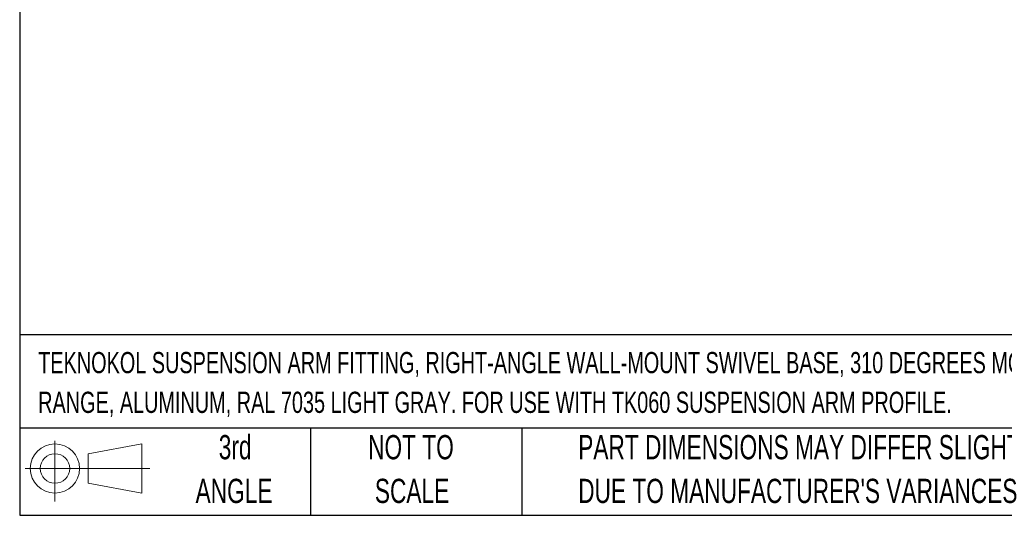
# Model space of a CAD drawing. Header units: millimetres. Extents: x 19 to 819, y 19 to 629.
# Tile 1 of 50: x 19 to 277, y 19 to 149. Entities that reach past the tile are written whole.
import ezdxf

# ---------------------------------------------------------------- set-up
doc = ezdxf.new("R2010")
doc.units = ezdxf.units.MM
doc.header["$LTSCALE"] = 3
doc.layers.add('TEXT', color=140, linetype='Continuous', lineweight=25)
doc.styles.add('SLDTEXTSTYLE0', font='TXT', dxfattribs={"width": 0.7})

# ---------------------------------------------------------------- blocks, each defined once
blk = doc.blocks.new('Block11')
at = {"color": 7, "linetype": 'Continuous', "lineweight": 18}
for p, q in [((7.77, 15.93), (7.77, 0)), ((16.44, 12.5), (30.53, 15.1)), ((30.53, 15.1), (30.53, 2.19)), ((16.44, 4.79), (16.44, 12.5)), ((0, 8.65), (32.62, 8.65)), ((16.44, 4.79), (30.53, 2.19))]:
    blk.add_line(p, q, dxfattribs=at)
for radius in [6.45, 3.86]:
    blk.add_circle((7.77, 8.65), radius, dxfattribs=at)
blk = doc.blocks.new('Block12')
at = {"color": 7, "linetype": 'Continuous'}
blk.add_blockref('Block11', (0, 0), dxfattribs=at)

msp = doc.modelspace()

# ---------------------------------------------------------------- linework, layer by layer
at = {"layer": 'TEXT'}
for p, q in [((19.05, 628.65), (19.05, 19.05)), ((819.15, 66.378), (19.05, 66.378)), ((819.15, 41.91), (19.05, 41.91)), ((95.25, 41.91), (95.25, 19.05)), ((150.635, 41.91), (150.635, 19.05)), ((19.05, 19.05), (819.15, 19.05))]:
    msp.add_line(p, q, dxfattribs=at)

# ---------------------------------------------------------------- block references
msp.add_blockref('Block12', (20.514, 22.662), dxfattribs=at)

# ---------------------------------------------------------------- texts
at = {"layer": 'TEXT', "style": 'SLDTEXTSTYLE0'}
for s, insert, char_height, attachment_point in [('TEKNOKOL SUSPENSION ARM FITTING, RIGHT-ANGLE WALL-MOUNT SWIVEL BASE, 310 DEGREES MOVEMENT', (23.897, 61.861), 5.55625, 1), ('RANGE, ALUMINUM, RAL 7035 LIGHT GRAY. FOR USE WITH TK060 SUSPENSION ARM PROFILE.', (23.897, 51.452), 5.55625, 1), ('3rd', (75.487, 40.092), 6.35, 2), ('NOT TO', (121.547, 40.092), 6.35, 2), ('PART DIMENSIONS MAY DIFFER SLIGHTLY', (165.358, 40.092), 6.35, 1), ('ANGLE', (75.195, 28.625), 6.35, 2), ('SCALE', (121.836, 28.625), 6.35, 2), ("DUE TO MANUFACTURER'S VARIANCES", (165.358, 28.625), 6.35, 1)]:
    msp.add_mtext(s, dxfattribs=dict(at, insert=insert, char_height=char_height, attachment_point=attachment_point))

doc.saveas('drawing.dxf')
